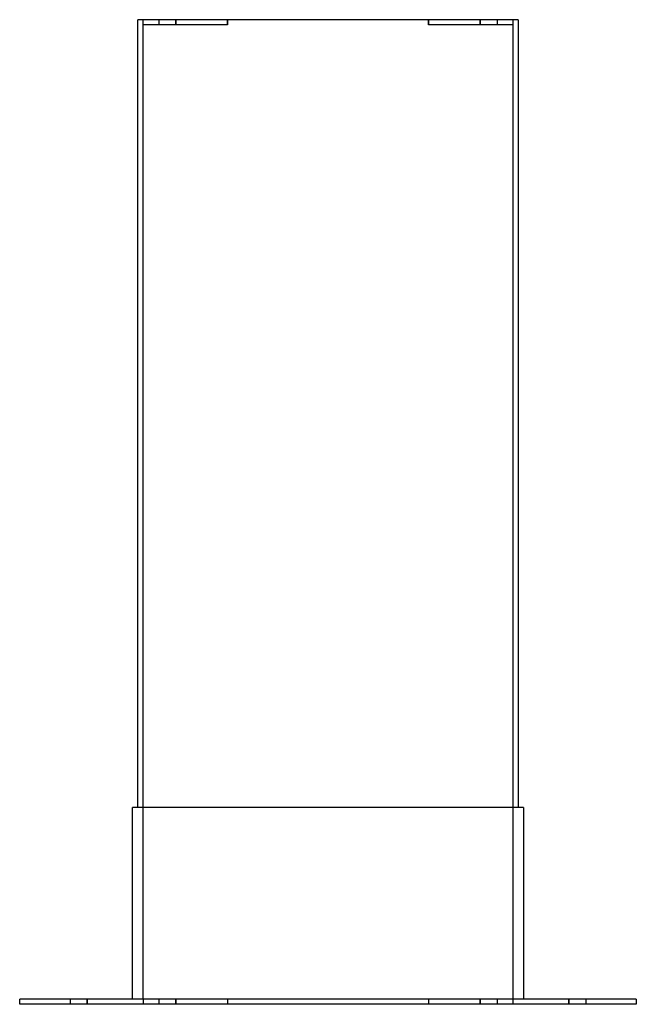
# Model space of a CAD drawing. Header units: millimetres. Extents: x -235 to 235, y 0 to 750.
import ezdxf

# ---------------------------------------------------------------- set-up
doc = ezdxf.new("R2010")
doc.units = ezdxf.units.MM
doc.layers.add('HIDDEN', color=7, linetype='Continuous')
doc.layers.add('THICK', color=7, linetype='Continuous')

msp = doc.modelspace()

# ---------------------------------------------------------------- linework, layer by layer
at = {"layer": 'HIDDEN'}
for p, q in [((-145, 750), (-145, 750)), ((-141, 750), (-141, 750)), ((-141, 746), (-141, 750)), ((-129, 750), (-129, 746)), ((-129, 750), (-129, 746)), ((-116, 746), (-116, 750)), ((-116, 750), (-116, 746)), ((-76.5, 750), (-76.5, 746)), ((-76.5, 746), (-76.5, 750)), ((76.5, 746), (76.5, 750)), ((76.5, 750), (76.5, 746)), ((116, 746), (116, 750)), ((116, 750), (116, 746)), ((129, 750), (129, 746)), ((129, 750), (129, 746)), ((141, 750), (141, 750)), ((141, 750), (141, 746)), ((145, 750), (145, 750)), ((-141, 4), (-141, 746)), ((-76.5, 746), (-141, 746)), ((-141, 746), (-141, 746)), ((-141, 746), (-141, 746)), ((141, 746), (76.5, 746)), ((141, 746), (141, 4)), ((141, 746), (141, 746)), ((141, 746), (141, 746)), ((-149, 150), (-149, 150)), ((-145, 150), (-145, 150)), ((145, 150), (145, 150)), ((149, 150), (149, 150)), ((-235, 4), (-235, 4)), ((-235, 0), (-235, 0)), ((-196.5, 4), (-196.5, 0)), ((-196.5, 4), (-196.5, 0)), ((-183.5, 0), (-183.5, 4)), ((-183.5, 4), (-183.5, 0)), ((-149, 4), (-149, 4)), ((-141, 4), (-141, 4)), ((-141, 4), (-141, 4)), ((-76.5, 4), (-141, 4)), ((-141, 4), (-141, 0)), ((-141, 0), (-141, 0)), ((-129, 4), (-129, 0)), ((-129, 4), (-129, 0)), ((-116, 0), (-116, 4)), ((-116, 4), (-116, 0)), ((-76.5, 4), (-76.5, 0)), ((-76.5, 4), (-76.5, 0)), ((141, 4), (76.5, 4)), ((76.5, 4), (76.5, 0)), ((76.5, 4), (76.5, 0)), ((116, 0), (116, 4)), ((116, 4), (116, 0)), ((129, 4), (129, 0)), ((129, 4), (129, 0)), ((141, 4), (141, 4)), ((141, 4), (141, 4)), ((141, 4), (141, 0)), ((141, 0), (141, 0)), ((149, 4), (149, 4)), ((183.5, 0), (183.5, 4)), ((183.5, 4), (183.5, 0)), ((196.5, 4), (196.5, 0)), ((196.5, 4), (196.5, 0)), ((235, 4), (235, 4)), ((235, 0), (235, 0))]:
    msp.add_line(p, q, dxfattribs=at)
at = {"layer": 'THICK'}
for p, q in [((145, 750), (-145, 750)), ((-145, 150), (-145, 750)), ((145, 750), (145, 150)), ((149, 150), (-149, 150)), ((-149, 4), (-149, 150)), ((149, 150), (149, 4)), ((-235, 0), (-235, 4)), ((235, 4), (-235, 4)), ((235, 0), (-235, 0)), ((235, 4), (235, 0))]:
    msp.add_line(p, q, dxfattribs=at)

doc.saveas('drawing.dxf')
